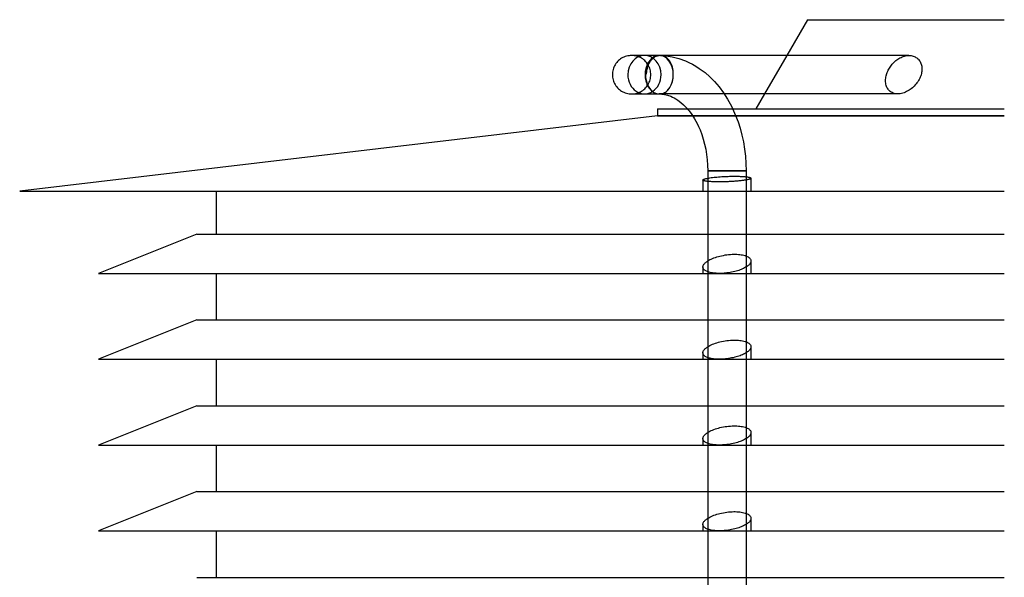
# Model space of a CAD drawing. Header units: millimetres. Extents: x -205 to 205, y -229 to 0.
# Tile 2 of 3: x -205 to 0, y -116 to 0. Entities that reach past the tile are written whole.
import ezdxf

# ---------------------------------------------------------------- set-up
doc = ezdxf.new("R2010")
doc.units = ezdxf.units.MM
doc.layers.add('HIDDEN', color=7, linetype='Continuous')
doc.layers.add('THICK', color=7, linetype='Continuous')

msp = doc.modelspace()

# ---------------------------------------------------------------- linework, layer by layer
at = {"layer": 'HIDDEN'}
for p, q in [((-77.43, -7.46), (-77.6, -7.46)), ((-77.33, -7.47), (-77.6, -7.46)), ((-77.06, -7.5), (-77.33, -7.47)), ((-76.79, -7.54), (-77.06, -7.5)), ((-76.52, -7.61), (-76.79, -7.54)), ((-76.26, -7.69), (-76.52, -7.61)), ((-76.01, -7.79), (-76.26, -7.69)), ((-75.76, -7.91), (-76.01, -7.79)), ((-75.52, -8.04), (-75.76, -7.91)), ((-75.29, -8.19), (-75.52, -8.04)), ((-75.08, -8.36), (-75.29, -8.19)), ((-73.19, -7.91), (-73.22, -7.93)), ((-73.17, -7.89), (-73.19, -7.91)), ((-73.15, -7.88), (-73.17, -7.89)), ((-73.12, -7.86), (-73.15, -7.88)), ((-73.1, -7.85), (-73.12, -7.86)), ((-73.07, -7.83), (-73.1, -7.85)), ((-72.97, -7.76), (-73.07, -7.83)), ((-72.86, -7.7), (-72.97, -7.76)), ((-72.74, -7.65), (-72.86, -7.7)), ((-72.62, -7.6), (-72.74, -7.65)), ((-72.5, -7.56), (-72.62, -7.6)), ((-72.38, -7.52), (-72.5, -7.56)), ((-72.25, -7.49), (-72.38, -7.52)), ((-72.13, -7.48), (-72.25, -7.49)), ((-72.01, -7.46), (-72.13, -7.48)), ((-71.89, -7.46), (-72.01, -7.46)), ((-71.89, -7.46), (-71.89, -7.46)), ((-71.89, -7.46), (-71.88, -7.46)), ((-71.88, -7.46), (-71.88, -7.46)), ((-71.88, -7.46), (-71.88, -7.46)), ((-71.88, -7.46), (-71.88, -7.46)), ((-71.88, -7.46), (-71.88, -7.46)), ((-71.78, -7.46), (-71.79, -7.46)), ((-71.77, -7.46), (-71.78, -7.46)), ((-71.78, -7.46), (-71.78, -7.46)), ((-71.76, -7.46), (-71.77, -7.46)), ((-71.75, -7.46), (-71.76, -7.46)), ((-71.76, -7.46), (-71.76, -7.46)), ((-71.75, -7.46), (-71.75, -7.46)), ((-71.75, -7.46), (-71.75, -7.46)), ((-71.75, -7.46), (-71.75, -7.46)), ((-71.75, -7.46), (-71.75, -7.46)), ((-71.75, -7.46), (-71.75, -7.46)), ((-71.75, -7.46), (-71.75, -7.46)), ((-71.75, -7.46), (-71.75, -7.46)), ((-71.75, -7.46), (-71.75, -7.46)), ((-71.75, -7.46), (-71.75, -7.46)), ((-71.75, -7.46), (-71.75, -7.46)), ((-71.6, -7.46), (-71.61, -7.46)), ((-71.58, -7.46), (-71.6, -7.46)), ((-71.59, -7.46), (-71.54, -7.47)), ((-71.56, -7.46), (-71.58, -7.46)), ((-71.54, -7.47), (-71.56, -7.46)), ((-71.52, -7.47), (-71.54, -7.47)), ((-71.51, -7.47), (-71.52, -7.47)), ((-71.38, -7.48), (-71.51, -7.47)), ((-71.25, -7.5), (-71.38, -7.48)), ((-71.12, -7.53), (-71.25, -7.5)), ((-70.99, -7.57), (-71.12, -7.53)), ((-70.86, -7.62), (-70.99, -7.57)), ((-70.74, -7.68), (-70.86, -7.62)), ((-70.61, -7.74), (-70.74, -7.68)), ((-70.5, -7.81), (-70.61, -7.74)), ((-70.39, -7.89), (-70.5, -7.81)), ((-70.28, -7.97), (-70.39, -7.89)), ((-70.17, -8.07), (-70.28, -7.97)), ((-70.06, -8.17), (-70.17, -8.07)), ((-69.96, -8.28), (-70.06, -8.17)), ((-45.31, -7.46), (-49.93, -15.46)), ((-22.18, -8.23), (-21.96, -8.09)), ((-21.96, -8.09), (-21.73, -7.97)), ((-21.73, -7.97), (-21.5, -7.85)), ((-21.5, -7.85), (-21.27, -7.75)), ((-21.27, -7.75), (-21.03, -7.66)), ((-21.03, -7.66), (-20.79, -7.59)), ((-20.79, -7.59), (-20.55, -7.53)), ((-20.55, -7.53), (-20.31, -7.49)), ((-20.31, -7.49), (-20.08, -7.47)), ((-20.08, -7.47), (-19.86, -7.46)), ((-74.87, -8.54), (-75.08, -8.36)), ((-74.68, -8.73), (-74.87, -8.54)), ((-74.5, -8.94), (-74.68, -8.73)), ((-74.33, -9.15), (-74.5, -8.94)), ((-74.18, -9.38), (-74.33, -9.15)), ((-74.05, -9.62), (-74.18, -9.38)), ((-73.93, -9.87), (-74.05, -9.62)), ((-73.83, -10.12), (-73.93, -9.87)), ((-73.75, -10.38), (-73.83, -10.12)), ((-69.85, -8.39), (-69.96, -8.28)), ((-69.76, -8.52), (-69.85, -8.39)), ((-69.66, -8.65), (-69.76, -8.52)), ((-69.58, -8.78), (-69.66, -8.65)), ((-69.49, -8.92), (-69.58, -8.78)), ((-69.42, -9.06), (-69.49, -8.92)), ((-69.35, -9.2), (-69.42, -9.06)), ((-69.28, -9.36), (-69.35, -9.2)), ((-69.22, -9.51), (-69.28, -9.36)), ((-69.16, -9.68), (-69.22, -9.51)), ((-69.11, -9.85), (-69.16, -9.68)), ((-69.06, -10.03), (-69.11, -9.85)), ((-69.02, -10.2), (-69.06, -10.03)), ((-68.99, -10.38), (-69.02, -10.2)), ((-24.05, -10.31), (-23.92, -10.09)), ((-23.92, -10.09), (-23.79, -9.87)), ((-23.79, -9.87), (-23.64, -9.66)), ((-23.64, -9.66), (-23.48, -9.45)), ((-23.48, -9.45), (-23.32, -9.25)), ((-23.32, -9.25), (-23.14, -9.06)), ((-23.14, -9.06), (-22.96, -8.88)), ((-22.96, -8.88), (-22.78, -8.7)), ((-22.78, -8.7), (-22.59, -8.54)), ((-22.59, -8.54), (-22.39, -8.38)), ((-22.39, -8.38), (-22.18, -8.23)), ((-73.68, -10.65), (-73.75, -10.38)), ((-73.75, -12.54), (-73.68, -12.27)), ((-73.64, -10.92), (-73.68, -10.65)), ((-73.68, -12.27), (-73.64, -12)), ((-73.61, -11.19), (-73.64, -10.92)), ((-73.64, -12), (-73.61, -11.73)), ((-73.6, -11.46), (-73.61, -11.19)), ((-73.61, -11.73), (-73.6, -11.46)), ((-69.01, -12.43), (-68.96, -12.1)), ((-68.96, -10.55), (-68.99, -10.38)), ((-68.94, -10.73), (-68.96, -10.55)), ((-68.96, -12.1), (-68.93, -11.77)), ((-68.92, -10.91), (-68.94, -10.73)), ((-68.93, -11.77), (-68.92, -11.46)), ((-68.91, -11.1), (-68.92, -10.91)), ((-68.92, -11.46), (-68.91, -11.28)), ((-68.91, -11.28), (-68.91, -11.1)), ((-24.71, -12.47), (-24.68, -12.21)), ((-24.68, -12.21), (-24.64, -11.96)), ((-24.64, -11.96), (-24.59, -11.71)), ((-24.59, -11.71), (-24.53, -11.46)), ((-24.53, -11.46), (-24.52, -11.45)), ((-24.52, -11.43), (-24.51, -11.42)), ((-24.52, -11.44), (-24.52, -11.43)), ((-24.52, -11.43), (-24.52, -11.43)), ((-24.52, -11.45), (-24.52, -11.44)), ((-24.52, -11.45), (-24.52, -11.45)), ((-24.51, -11.42), (-24.44, -11.2)), ((-24.44, -11.2), (-24.36, -10.98)), ((-24.36, -10.98), (-24.27, -10.76)), ((-24.27, -10.76), (-24.17, -10.53)), ((-24.17, -10.53), (-24.05, -10.31)), ((-74.87, -14.38), (-74.68, -14.19)), ((-74.68, -14.19), (-74.5, -13.98)), ((-74.5, -13.98), (-74.33, -13.77)), ((-74.33, -13.77), (-74.18, -13.54)), ((-74.18, -13.54), (-74.05, -13.3)), ((-74.05, -13.3), (-73.93, -13.05)), ((-73.93, -13.05), (-73.83, -12.8)), ((-73.83, -12.8), (-73.75, -12.54)), ((-69.96, -14.56), (-69.79, -14.35)), ((-69.79, -14.35), (-69.64, -14.13)), ((-69.64, -14.13), (-69.49, -13.88)), ((-69.49, -13.88), (-69.36, -13.6)), ((-69.36, -13.6), (-69.24, -13.32)), ((-69.24, -13.32), (-69.15, -13.03)), ((-69.15, -13.03), (-69.07, -12.74)), ((-69.07, -12.74), (-69.01, -12.43)), ((-24.71, -12.72), (-24.71, -12.47)), ((-24.71, -12.97), (-24.71, -12.72)), ((-24.68, -13.21), (-24.71, -12.97)), ((-24.64, -13.45), (-24.68, -13.21)), ((-24.59, -13.68), (-24.64, -13.45)), ((-24.52, -13.89), (-24.59, -13.68)), ((-24.43, -14.1), (-24.52, -13.89)), ((-24.33, -14.29), (-24.43, -14.1)), ((-24.21, -14.47), (-24.33, -14.29)), ((-77.6, -15.46), (-77.33, -15.45)), ((-77.33, -15.45), (-77.06, -15.42)), ((-77.06, -15.42), (-76.79, -15.38)), ((-76.79, -15.38), (-76.52, -15.31)), ((-76.52, -15.31), (-76.26, -15.23)), ((-76.26, -15.23), (-76.01, -15.13)), ((-76.01, -15.13), (-75.76, -15.01)), ((-75.76, -15.01), (-75.52, -14.88)), ((-75.52, -14.88), (-75.29, -14.73)), ((-75.29, -14.73), (-75.08, -14.56)), ((-75.08, -14.56), (-74.87, -14.38)), ((-73.22, -14.99), (-73.19, -15.01)), ((-73.19, -15.01), (-73.17, -15.03)), ((-73.17, -15.03), (-73.15, -15.04)), ((-73.15, -15.04), (-73.12, -15.06)), ((-73.12, -15.06), (-73.1, -15.07)), ((-73.1, -15.07), (-73.07, -15.09)), ((-73.07, -15.09), (-72.97, -15.16)), ((-72.97, -15.16), (-72.86, -15.22)), ((-72.86, -15.22), (-72.74, -15.27)), ((-72.74, -15.27), (-72.62, -15.32)), ((-72.62, -15.32), (-72.5, -15.36)), ((-72.5, -15.36), (-72.38, -15.4)), ((-72.38, -15.4), (-72.25, -15.43)), ((-72.25, -15.43), (-72.13, -15.44)), ((-72.13, -15.44), (-72.01, -15.46)), ((-72.01, -15.46), (-71.89, -15.46)), ((-71.89, -15.46), (-71.88, -15.46)), ((-71.89, -15.46), (-71.89, -15.46)), ((-71.88, -15.46), (-71.88, -15.46)), ((-71.88, -15.46), (-71.88, -15.46)), ((-71.88, -15.46), (-71.87, -15.46)), ((-71.87, -15.46), (-71.87, -15.46)), ((-71.87, -15.46), (-71.87, -15.46)), ((-71.87, -15.46), (-71.85, -15.46)), ((-58.32, -15.46), (-71.87, -15.46)), ((-71.85, -15.46), (-71.84, -15.46)), ((-71.84, -15.46), (-71.82, -15.46)), ((-71.82, -15.46), (-71.81, -15.46)), ((-71.81, -15.46), (-71.8, -15.46)), ((-71.8, -15.46), (-71.78, -15.46)), ((-71.78, -15.46), (-71.76, -15.46)), ((-71.76, -15.46), (-71.75, -15.46)), ((-71.75, -15.46), (-71.73, -15.46)), ((-71.73, -15.46), (-71.72, -15.46)), ((-71.72, -15.46), (-71.7, -15.46)), ((-71.7, -15.46), (-71.69, -15.46)), ((-71.69, -15.46), (-71.67, -15.46)), ((-71.67, -15.46), (-71.65, -15.46)), ((-71.65, -15.46), (-71.63, -15.45)), ((-71.63, -15.45), (-71.62, -15.45)), ((-71.62, -15.45), (-71.6, -15.45)), ((-71.6, -15.45), (-71.58, -15.45)), ((-71.58, -15.45), (-71.56, -15.45)), ((-71.56, -15.45), (-71.54, -15.45)), ((-71.54, -15.45), (-71.52, -15.45)), ((-71.52, -15.45), (-71.49, -15.44)), ((-71.49, -15.44), (-71.47, -15.44)), ((-71.47, -15.44), (-71.45, -15.44)), ((-71.45, -15.44), (-71.43, -15.44)), ((-71.43, -15.44), (-71.2, -15.38)), ((-71.2, -15.38), (-70.97, -15.31)), ((-70.97, -15.31), (-70.75, -15.2)), ((-70.75, -15.2), (-70.55, -15.08)), ((-70.55, -15.08), (-70.35, -14.94)), ((-70.35, -14.94), (-70.15, -14.76)), ((-70.15, -14.76), (-69.96, -14.56)), ((-24.08, -14.64), (-24.21, -14.47)), ((-23.92, -14.81), (-24.08, -14.64)), ((-23.75, -14.95), (-23.92, -14.81)), ((-23.57, -15.09), (-23.75, -14.95)), ((-23.36, -15.2), (-23.57, -15.09)), ((-23.14, -15.29), (-23.36, -15.2)), ((-22.91, -15.37), (-23.14, -15.29)), ((-22.67, -15.42), (-22.91, -15.37)), ((-22.42, -15.45), (-22.67, -15.42)), ((-22.17, -15.46), (-22.42, -15.45)), ((0, -20.01), (-72.22, -20.01)), ((-65.98, -18.58), (-56.55, -18.58)), ((-64.9, -20.01), (-55.92, -20.01)), ((-60.58, -31.46), (-61.75, -31.46)), ((-57.75, -31.46), (-60.58, -31.46)), ((-60.14, -32.81), (-59.83, -32.78)), ((-59.83, -32.78), (-59.51, -32.75)), ((-59.51, -32.75), (-59.18, -32.73)), ((-59.18, -32.73), (-58.83, -32.7)), ((-58.83, -32.7), (-58.47, -32.68)), ((-58.47, -32.68), (-58.11, -32.66)), ((-58.11, -32.66), (-57.75, -32.65)), ((-54.92, -31.46), (-57.75, -31.46)), ((-57.75, -32.65), (-57.5, -32.64)), ((-57.5, -32.64), (-57.25, -32.63)), ((-57.25, -32.63), (-57.01, -32.62)), ((-57.01, -32.62), (-56.77, -32.62)), ((-56.77, -32.62), (-56.53, -32.62)), ((-56.53, -32.62), (-56.3, -32.62)), ((-56.3, -32.62), (-56.07, -32.62)), ((-56.07, -32.62), (-55.85, -32.62)), ((-55.85, -32.62), (-55.63, -32.62)), ((-55.63, -32.62), (-55.41, -32.62)), ((-55.41, -32.62), (-55.19, -32.63)), ((-55.19, -32.63), (-54.98, -32.64)), ((-54.98, -32.64), (-54.78, -32.65)), ((-53.75, -31.46), (-54.92, -31.46)), ((-54.78, -32.65), (-54.58, -32.66)), ((-54.58, -32.66), (-54.39, -32.67)), ((-54.39, -32.67), (-54.21, -32.68)), ((-54.21, -32.68), (-54.04, -32.7)), ((-54.04, -32.7), (-53.88, -32.71)), ((-53.88, -32.71), (-53.72, -32.73)), ((-53.72, -32.73), (-53.59, -32.75)), ((-53.59, -32.75), (-53.46, -32.76)), ((-53.46, -32.76), (-53.34, -32.78)), ((-53.34, -32.78), (-53.23, -32.8)), ((-62.75, -33.4), (-62.75, -35.75)), ((-61.75, -33.03), (-61.52, -32.99)), ((-61.75, -33.7), (-61.75, -35.75)), ((-61.52, -32.99), (-61.28, -32.95)), ((-61.28, -32.95), (-61.01, -32.91)), ((-61.01, -32.91), (-60.73, -32.87)), ((-60.73, -32.87), (-60.44, -32.84)), ((-60.44, -32.84), (-60.14, -32.81)), ((-53.75, -33.4), (-53.75, -35.75)), ((-53.23, -32.8), (-53.14, -32.82)), ((-53.14, -32.82), (-53.05, -32.85)), ((-53.05, -32.85), (-52.97, -32.87)), ((-52.97, -32.87), (-52.9, -32.9)), ((-52.9, -32.9), (-52.85, -32.92)), ((-52.85, -32.92), (-52.81, -32.95)), ((-52.81, -32.95), (-52.77, -32.97)), ((-52.77, -32.97), (-52.76, -33)), ((-52.76, -33), (-52.75, -33.03)), ((-52.75, -33.03), (-52.75, -35.75)), ((-61.75, -44.69), (-53.75, -44.69)), ((-59.2, -49.25), (-58.85, -49.17)), ((-58.85, -49.17), (-58.49, -49.1)), ((-58.49, -49.1), (-58.12, -49.03)), ((-58.12, -49.03), (-57.75, -48.98)), ((-57.75, -48.98), (-57.39, -48.94)), ((-57.39, -48.94), (-57.03, -48.91)), ((-57.03, -48.91), (-56.68, -48.89)), ((-56.68, -48.89), (-56.34, -48.88)), ((-56.34, -48.88), (-56.01, -48.88)), ((-56.01, -48.88), (-55.69, -48.89)), ((-55.69, -48.89), (-55.37, -48.91)), ((-55.37, -48.91), (-55.06, -48.94)), ((-55.06, -48.94), (-54.76, -48.98)), ((-54.76, -48.98), (-54.48, -49.03)), ((-54.48, -49.03), (-54.21, -49.09)), ((-54.21, -49.09), (-53.97, -49.16)), ((-53.97, -49.16), (-53.75, -49.24)), ((-61.75, -50.26), (-61.53, -50.13)), ((-61.53, -50.13), (-61.29, -50)), ((-61.29, -50), (-61.03, -49.87)), ((-61.03, -49.87), (-60.75, -49.75)), ((-60.75, -49.75), (-60.46, -49.64)), ((-60.46, -49.64), (-60.16, -49.53)), ((-60.16, -49.53), (-59.86, -49.43)), ((-59.86, -49.43), (-59.54, -49.34)), ((-59.54, -49.34), (-59.2, -49.25)), ((-52.75, -50.27), (-52.75, -52.89)), ((-62.75, -51.53), (-62.75, -52.89)), ((-61.75, -52.53), (-61.75, -52.89)), ((-53.75, -51.54), (-53.75, -52.89)), ((-61.75, -62.56), (-53.75, -62.56)), ((-61.03, -67.75), (-60.75, -67.63)), ((-60.75, -67.63), (-60.46, -67.51)), ((-60.46, -67.51), (-60.16, -67.41)), ((-60.16, -67.41), (-59.86, -67.31)), ((-59.86, -67.31), (-59.54, -67.21)), ((-59.54, -67.21), (-59.2, -67.13)), ((-59.2, -67.13), (-58.85, -67.04)), ((-58.85, -67.04), (-58.49, -66.97)), ((-58.49, -66.97), (-58.12, -66.91)), ((-58.12, -66.91), (-57.75, -66.86)), ((-57.75, -66.86), (-57.39, -66.81)), ((-57.39, -66.81), (-57.03, -66.78)), ((-57.03, -66.78), (-56.68, -66.76)), ((-56.68, -66.76), (-56.34, -66.75)), ((-56.34, -66.75), (-56.01, -66.75)), ((-56.01, -66.75), (-55.69, -66.76)), ((-55.69, -66.76), (-55.37, -66.78)), ((-55.37, -66.78), (-55.06, -66.81)), ((-55.06, -66.81), (-54.76, -66.86)), ((-54.76, -66.86), (-54.48, -66.91)), ((-54.48, -66.91), (-54.21, -66.97)), ((-54.21, -66.97), (-53.97, -67.04)), ((-53.97, -67.04), (-53.75, -67.12)), ((-62.75, -69.4), (-62.75, -70.76)), ((-61.75, -68.14), (-61.53, -68.01)), ((-61.53, -68.01), (-61.29, -67.88)), ((-61.29, -67.88), (-61.03, -67.75)), ((-53.75, -69.41), (-53.75, -70.76)), ((-52.75, -68.15), (-52.75, -70.76)), ((-61.75, -70.4), (-61.75, -70.76)), ((-61.75, -80.44), (-53.75, -80.44)), ((-61.75, -86.01), (-61.53, -85.88)), ((-61.53, -85.88), (-61.29, -85.75)), ((-61.29, -85.75), (-61.03, -85.62)), ((-61.03, -85.62), (-60.75, -85.5)), ((-60.75, -85.5), (-60.46, -85.39)), ((-60.46, -85.39), (-60.16, -85.28)), ((-60.16, -85.28), (-59.86, -85.18)), ((-59.86, -85.18), (-59.54, -85.09)), ((-59.54, -85.09), (-59.2, -85)), ((-59.2, -85), (-58.85, -84.92)), ((-58.85, -84.92), (-58.49, -84.85)), ((-58.49, -84.85), (-58.12, -84.78)), ((-58.12, -84.78), (-57.75, -84.73)), ((-57.75, -84.73), (-57.39, -84.69)), ((-57.39, -84.69), (-57.03, -84.66)), ((-57.03, -84.66), (-56.68, -84.64)), ((-56.68, -84.64), (-56.34, -84.63)), ((-56.34, -84.63), (-56.01, -84.63)), ((-56.01, -84.63), (-55.69, -84.64)), ((-55.69, -84.64), (-55.37, -84.66)), ((-55.37, -84.66), (-55.06, -84.69)), ((-55.06, -84.69), (-54.76, -84.73)), ((-54.76, -84.73), (-54.48, -84.78)), ((-54.48, -84.78), (-54.21, -84.84)), ((-54.21, -84.84), (-53.97, -84.91)), ((-53.97, -84.91), (-53.75, -84.99)), ((-52.75, -86.02), (-52.75, -88.64)), ((-62.75, -87.28), (-62.75, -88.64)), ((-53.75, -87.29), (-53.75, -88.64)), ((-61.75, -88.28), (-61.75, -88.64)), ((-61.75, -98.31), (-53.75, -98.31)), ((-61.75, -103.89), (-61.53, -103.76)), ((-61.53, -103.76), (-61.29, -103.63)), ((-61.29, -103.63), (-61.03, -103.5)), ((-61.03, -103.5), (-60.75, -103.38)), ((-60.75, -103.38), (-60.46, -103.26)), ((-60.46, -103.26), (-60.16, -103.16)), ((-60.16, -103.16), (-59.86, -103.06)), ((-59.86, -103.06), (-59.54, -102.96)), ((-59.54, -102.96), (-59.2, -102.88)), ((-59.2, -102.88), (-58.85, -102.79)), ((-58.85, -102.79), (-58.49, -102.72)), ((-58.49, -102.72), (-58.12, -102.66)), ((-58.12, -102.66), (-57.75, -102.61)), ((-57.75, -102.61), (-57.39, -102.56)), ((-57.39, -102.56), (-57.03, -102.53)), ((-57.03, -102.53), (-56.68, -102.51)), ((-56.68, -102.51), (-56.34, -102.5)), ((-56.34, -102.5), (-56.01, -102.5)), ((-56.01, -102.5), (-55.69, -102.51)), ((-55.69, -102.51), (-55.37, -102.53)), ((-55.37, -102.53), (-55.06, -102.56)), ((-55.06, -102.56), (-54.76, -102.61)), ((-54.76, -102.61), (-54.48, -102.66)), ((-54.48, -102.66), (-54.21, -102.72)), ((-54.21, -102.72), (-53.97, -102.79)), ((-53.97, -102.79), (-53.75, -102.87)), ((-52.75, -103.9), (-52.75, -106.51)), ((-62.75, -105.15), (-62.75, -106.51)), ((-61.75, -106.15), (-61.75, -106.51)), ((-53.75, -105.16), (-53.75, -106.51)), ((-61.75, -116.19), (-53.75, -116.19))]:
    msp.add_line(p, q, dxfattribs=at)
for centre, major_axis, ratio, start_param, end_param in [((-74.92, -11.46), (0, 4), 0.866025, -1.570796, 1.570796), ((-71.89, -11.46), (0, -3.99), 0.707107, -2.710314, -0.431279), ((-71.89, -11.46), (0, -4), 0.707107, 3.140076, 3.141593), ((-71.74, -11.46), (0, 4), 0.707107, 0.001062, 0.00139), ((-71.75, -11.46), (0, -4), 0.707107, 1.57067, 3.140202), ((-71.74, -11.46), (0, 4), 0.707107, -1.570796, -0.004628), ((-74.92, -11.46), (0, 4), 0.866025, 1.570796, 4.712389), ((-71.74, -11.46), (0, 4), 0.707107, -3.030125, -1.570796), ((-71.89, -11.46), (0, -4), 0.707107, 0, 0.001516)]:
    msp.add_ellipse(centre, major_axis=major_axis, ratio=ratio, start_param=start_param, end_param=end_param, dxfattribs=at)
at = {"layer": 'THICK'}
for p, q in [((-41, 0), (-45.31, -7.46)), ((-41, 0), (0, 0)), ((-79.91, -8.19), (-80.12, -8.36)), ((-79.68, -8.04), (-79.91, -8.19)), ((-79.44, -7.91), (-79.68, -8.04)), ((-79.19, -7.79), (-79.44, -7.91)), ((-78.94, -7.69), (-79.19, -7.79)), ((-78.68, -7.61), (-78.94, -7.69)), ((-78.41, -7.54), (-78.68, -7.61)), ((-78.14, -7.5), (-78.41, -7.54)), ((-77.87, -7.47), (-78.14, -7.5)), ((-77.6, -7.46), (-77.87, -7.47)), ((-71.89, -7.46), (-77.6, -7.46)), ((-73.54, -8.19), (-73.69, -8.34)), ((-73.39, -8.06), (-73.54, -8.19)), ((-73.48, -8.25), (-73.36, -8.13)), ((-73.22, -7.93), (-73.39, -8.06)), ((-73.36, -8.13), (-73.24, -8.03)), ((-73.23, -8.13), (-73.35, -8.25)), ((-73.24, -8.03), (-73.12, -7.93)), ((-73.11, -8.02), (-73.23, -8.13)), ((-73.12, -7.93), (-73, -7.84)), ((-72.98, -7.93), (-73.11, -8.02)), ((-73, -7.84), (-72.87, -7.76)), ((-72.86, -7.84), (-72.98, -7.93)), ((-72.87, -7.76), (-72.74, -7.69)), ((-72.73, -7.76), (-72.86, -7.84)), ((-72.74, -7.69), (-72.6, -7.63)), ((-72.6, -7.69), (-72.73, -7.76)), ((-72.6, -7.63), (-72.46, -7.57)), ((-72.46, -7.63), (-72.6, -7.69)), ((-72.46, -7.57), (-72.32, -7.53)), ((-72.32, -7.57), (-72.46, -7.63)), ((-72.32, -7.53), (-72.18, -7.5)), ((-72.18, -7.53), (-72.32, -7.57)), ((-72.18, -7.5), (-72.03, -7.48)), ((-72.03, -7.5), (-72.18, -7.53)), ((-72.03, -7.48), (-71.89, -7.46)), ((-71.89, -7.48), (-72.03, -7.5)), ((-71.88, -7.46), (-71.89, -7.46)), ((-71.89, -7.46), (-71.89, -7.46)), ((-71.75, -7.46), (-71.89, -7.48)), ((-71.87, -7.46), (-71.89, -7.46)), ((-71.89, -7.46), (-71.89, -7.46)), ((-71.89, -7.46), (-71.88, -7.46)), ((-71.87, -7.46), (-71.88, -7.46)), ((-71.88, -7.46), (-71.88, -7.46)), ((-71.87, -7.46), (-71.88, -7.46)), ((-71.88, -7.46), (-71.88, -7.46)), ((-71.88, -7.46), (-71.88, -7.46)), ((-71.88, -7.46), (-71.88, -7.46)), ((-71.88, -7.46), (-71.87, -7.46)), ((-71.86, -7.46), (-71.87, -7.46)), ((-71.87, -7.46), (-71.87, -7.46)), ((-71.87, -7.46), (-71.87, -7.46)), ((-71.87, -7.46), (-71.87, -7.46)), ((-71.87, -7.46), (-71.87, -7.46)), ((-71.87, -7.46), (-71.87, -7.46)), ((-71.87, -7.46), (-71.87, -7.46)), ((-71.87, -7.46), (-71.87, -7.46)), ((-71.87, -7.46), (-71.87, -7.46)), ((-71.87, -7.46), (-71.86, -7.46)), ((-71.86, -7.46), (-71.87, -7.46)), ((-71.87, -7.46), (-71.87, -7.46)), ((-71.87, -7.46), (-71.87, -7.46)), ((-71.77, -7.46), (-71.87, -7.46)), ((-71.85, -7.46), (-71.86, -7.46)), ((-71.86, -7.46), (-71.86, -7.46)), ((-71.86, -7.46), (-71.86, -7.46)), ((-71.86, -7.46), (-71.86, -7.46)), ((-71.84, -7.46), (-71.85, -7.46)), ((-71.85, -7.46), (-71.85, -7.46)), ((-71.83, -7.46), (-71.84, -7.46)), ((-71.84, -7.46), (-71.84, -7.46)), ((-71.82, -7.46), (-71.83, -7.46)), ((-71.83, -7.46), (-71.83, -7.46)), ((-71.81, -7.46), (-71.82, -7.46)), ((-71.82, -7.46), (-71.82, -7.46)), ((-71.8, -7.46), (-71.81, -7.46)), ((-71.81, -7.46), (-71.81, -7.46)), ((-71.79, -7.46), (-71.8, -7.46)), ((-71.79, -7.46), (-71.79, -7.46)), ((-71.73, -7.46), (-71.75, -7.46)), ((-71.74, -7.46), (-71.75, -7.46)), ((-19.86, -7.46), (-71.74, -7.46)), ((-71.72, -7.46), (-71.73, -7.46)), ((-71.7, -7.46), (-71.72, -7.46)), ((-71.68, -7.46), (-71.7, -7.46)), ((-71.67, -7.46), (-71.68, -7.46)), ((-71.65, -7.46), (-71.67, -7.46)), ((-71.64, -7.46), (-71.65, -7.46)), ((-71.65, -7.46), (-71.65, -7.46)), ((-71.63, -7.46), (-71.64, -7.46)), ((-71.62, -7.46), (-71.63, -7.46)), ((-71.63, -7.46), (-71.63, -7.46)), ((-71.61, -7.46), (-71.62, -7.46)), ((-71.61, -7.46), (-70.39, -7.54)), ((-70.39, -7.54), (-69.18, -7.72)), ((-69.18, -7.72), (-67.79, -8.07)), ((-67.79, -8.07), (-66.4, -8.56)), ((-19.86, -7.46), (-19.63, -7.47)), ((-19.63, -7.47), (-19.41, -7.49)), ((-19.41, -7.49), (-19.19, -7.53)), ((-19.19, -7.53), (-18.98, -7.59)), ((-18.98, -7.59), (-18.77, -7.66)), ((-18.77, -7.66), (-18.57, -7.75)), ((-18.57, -7.75), (-18.39, -7.86)), ((-18.39, -7.86), (-18.21, -7.98)), ((-18.21, -7.98), (-18.05, -8.11)), ((-18.05, -8.11), (-17.9, -8.25)), ((-81.37, -10.12), (-81.45, -10.38)), ((-81.27, -9.87), (-81.37, -10.12)), ((-81.15, -9.62), (-81.27, -9.87)), ((-81.02, -9.38), (-81.15, -9.62)), ((-80.87, -9.15), (-81.02, -9.38)), ((-80.7, -8.94), (-80.87, -9.15)), ((-80.52, -8.73), (-80.7, -8.94)), ((-80.33, -8.54), (-80.52, -8.73)), ((-80.12, -8.36), (-80.33, -8.54)), ((-74.65, -10.2), (-74.7, -10.45)), ((-74.58, -9.96), (-74.65, -10.2)), ((-74.51, -9.73), (-74.58, -9.96)), ((-74.42, -9.51), (-74.51, -9.73)), ((-74.5, -10.38), (-74.46, -10.19)), ((-74.46, -10.19), (-74.41, -9.99)), ((-74.38, -10.18), (-74.43, -10.37)), ((-74.33, -9.3), (-74.42, -9.51)), ((-74.41, -9.99), (-74.35, -9.8)), ((-74.33, -9.99), (-74.38, -10.18)), ((-74.35, -9.8), (-74.29, -9.62)), ((-74.22, -9.08), (-74.33, -9.3)), ((-74.27, -9.8), (-74.33, -9.99)), ((-74.29, -9.62), (-74.22, -9.44)), ((-74.2, -9.61), (-74.27, -9.8)), ((-74.1, -8.88), (-74.22, -9.08)), ((-74.22, -9.44), (-74.15, -9.27)), ((-74.13, -9.43), (-74.2, -9.61)), ((-74.15, -9.27), (-74.07, -9.11)), ((-74.05, -9.26), (-74.13, -9.43)), ((-73.97, -8.68), (-74.1, -8.88)), ((-74.07, -9.11), (-73.99, -8.96)), ((-73.97, -9.1), (-74.05, -9.26)), ((-73.99, -8.96), (-73.9, -8.8)), ((-73.83, -8.5), (-73.97, -8.68)), ((-73.88, -8.95), (-73.97, -9.1)), ((-73.9, -8.8), (-73.8, -8.66)), ((-73.79, -8.8), (-73.88, -8.95)), ((-73.69, -8.34), (-73.83, -8.5)), ((-73.8, -8.66), (-73.7, -8.51)), ((-73.69, -8.65), (-73.79, -8.8)), ((-73.7, -8.51), (-73.59, -8.38)), ((-73.58, -8.51), (-73.69, -8.65)), ((-73.59, -8.38), (-73.48, -8.25)), ((-73.47, -8.37), (-73.58, -8.51)), ((-73.35, -8.25), (-73.47, -8.37)), ((-66.4, -8.56), (-65.67, -8.89)), ((-65.67, -8.89), (-64.94, -9.26)), ((-64.94, -9.26), (-64.21, -9.68)), ((-64.21, -9.68), (-63.5, -10.14)), ((-63.5, -10.14), (-62.29, -11.04)), ((-17.9, -8.25), (-17.77, -8.4)), ((-17.77, -8.4), (-17.65, -8.56)), ((-17.65, -8.56), (-17.55, -8.73)), ((-17.55, -8.73), (-17.45, -8.91)), ((-17.45, -8.91), (-17.37, -9.1)), ((-17.37, -9.1), (-17.3, -9.3)), ((-17.3, -9.3), (-17.24, -9.5)), ((-17.24, -9.5), (-17.2, -9.71)), ((-17.2, -9.71), (-17.17, -9.93)), ((-17.17, -9.93), (-17.16, -10.15)), ((-17.16, -10.15), (-17.15, -10.37)), ((-81.59, -11.19), (-81.6, -11.46)), ((-81.6, -11.46), (-81.59, -11.73)), ((-81.56, -10.92), (-81.59, -11.19)), ((-81.59, -11.73), (-81.56, -12)), ((-81.52, -10.65), (-81.56, -10.92)), ((-81.56, -12), (-81.52, -12.27)), ((-81.45, -10.38), (-81.52, -10.65)), ((-81.52, -12.27), (-81.45, -12.54)), ((-74.79, -11.21), (-74.8, -11.46)), ((-74.8, -11.46), (-74.79, -11.71)), ((-74.78, -10.96), (-74.79, -11.21)), ((-74.79, -11.71), (-74.78, -11.96)), ((-74.75, -10.7), (-74.78, -10.96)), ((-74.78, -11.96), (-74.75, -12.22)), ((-74.7, -10.45), (-74.75, -10.7)), ((-74.75, -12.22), (-74.7, -12.47)), ((-74.59, -11.17), (-74.58, -10.96)), ((-74.59, -11.37), (-74.59, -11.17)), ((-74.57, -11.36), (-74.59, -11.37)), ((-74.58, -10.96), (-74.56, -10.76)), ((-74.55, -11.16), (-74.57, -11.36)), ((-74.56, -10.76), (-74.53, -10.57)), ((-74.53, -10.96), (-74.55, -11.16)), ((-74.53, -10.57), (-74.5, -10.38)), ((-74.5, -10.75), (-74.53, -10.96)), ((-74.47, -10.56), (-74.5, -10.75)), ((-74.43, -10.37), (-74.47, -10.56)), ((-62.29, -11.04), (-61.31, -11.91)), ((-61.31, -11.91), (-60.35, -12.87)), ((-17.61, -12.2), (-17.74, -12.45)), ((-17.5, -11.96), (-17.61, -12.2)), ((-17.41, -11.71), (-17.5, -11.96)), ((-17.33, -11.46), (-17.41, -11.71)), ((-17.27, -11.24), (-17.33, -11.46)), ((-17.23, -11.03), (-17.27, -11.24)), ((-17.19, -10.81), (-17.23, -11.03)), ((-17.17, -10.59), (-17.19, -10.81)), ((-17.15, -10.37), (-17.17, -10.59)), ((-81.45, -12.54), (-81.37, -12.8)), ((-81.37, -12.8), (-81.27, -13.05)), ((-81.27, -13.05), (-81.15, -13.3)), ((-81.15, -13.3), (-81.02, -13.54)), ((-81.02, -13.54), (-80.87, -13.77)), ((-80.87, -13.77), (-80.7, -13.98)), ((-80.7, -13.98), (-80.52, -14.19)), ((-80.52, -14.19), (-80.33, -14.38)), ((-74.7, -12.47), (-74.65, -12.72)), ((-74.65, -12.72), (-74.58, -12.96)), ((-74.58, -12.96), (-74.51, -13.19)), ((-74.51, -13.19), (-74.42, -13.41)), ((-74.42, -13.41), (-74.33, -13.62)), ((-74.33, -13.62), (-74.22, -13.84)), ((-74.22, -13.84), (-74.1, -14.04)), ((-74.1, -14.04), (-73.97, -14.24)), ((-73.97, -14.24), (-73.83, -14.42)), ((-60.35, -12.87), (-59.38, -14)), ((-59.38, -14), (-58.46, -15.24)), ((-19.14, -14.2), (-19.36, -14.38)), ((-18.94, -14.01), (-19.14, -14.2)), ((-18.74, -13.82), (-18.94, -14.01)), ((-18.54, -13.61), (-18.74, -13.82)), ((-18.36, -13.39), (-18.54, -13.61)), ((-18.19, -13.17), (-18.36, -13.39)), ((-18.02, -12.93), (-18.19, -13.17)), ((-17.87, -12.69), (-18.02, -12.93)), ((-17.74, -12.45), (-17.87, -12.69)), ((-80.33, -14.38), (-80.12, -14.56)), ((-80.12, -14.56), (-79.91, -14.73)), ((-79.91, -14.73), (-79.68, -14.88)), ((-79.68, -14.88), (-79.44, -15.01)), ((-79.44, -15.01), (-79.19, -15.13)), ((-79.19, -15.13), (-78.94, -15.23)), ((-78.94, -15.23), (-78.68, -15.31)), ((-78.68, -15.31), (-78.41, -15.38)), ((-78.41, -15.38), (-78.14, -15.42)), ((-78.14, -15.42), (-77.87, -15.45)), ((-77.87, -15.45), (-77.6, -15.46)), ((-77.6, -15.46), (-77.43, -15.46)), ((-77.6, -15.46), (-71.89, -15.46)), ((-73.83, -14.42), (-73.69, -14.58)), ((-73.69, -14.58), (-73.54, -14.73)), ((-73.54, -14.73), (-73.39, -14.86)), ((-73.39, -14.86), (-73.22, -14.99)), ((-71.89, -15.46), (-71.31, -15.49)), ((-71.87, -15.46), (-71.87, -15.46)), ((-71.31, -15.49), (-70.72, -15.58)), ((-70.72, -15.58), (-70.1, -15.73)), ((-70.1, -15.73), (-69.46, -15.96)), ((-69.46, -15.96), (-69.1, -16.12)), ((-69.1, -16.12), (-68.74, -16.3)), ((-68.74, -16.3), (-68.38, -16.51)), ((-58.46, -15.24), (-57.61, -16.59)), ((-22.17, -15.46), (-58.32, -15.46)), ((-49.93, -15.46), (-51.72, -18.58)), ((-21.92, -15.45), (-22.17, -15.46)), ((-21.66, -15.42), (-21.92, -15.45)), ((-21.4, -15.37), (-21.66, -15.42)), ((-21.13, -15.31), (-21.4, -15.37)), ((-20.86, -15.22), (-21.13, -15.31)), ((-20.6, -15.12), (-20.86, -15.22)), ((-20.34, -14.99), (-20.6, -15.12)), ((-20.08, -14.86), (-20.34, -14.99)), ((-19.83, -14.71), (-20.08, -14.86)), ((-19.59, -14.55), (-19.83, -14.71)), ((-19.36, -14.38), (-19.59, -14.55)), ((-68.38, -16.51), (-68, -16.75)), ((-68, -16.75), (-67.35, -17.24)), ((-67.35, -17.24), (-66.79, -17.73)), ((-66.79, -17.73), (-66.23, -18.3)), ((-66.23, -18.3), (-65.64, -18.99)), ((-57.61, -16.59), (-56.81, -18.03)), ((-56.81, -18.03), (-56.36, -18.97)), ((-72.22, -20.01), (-205, -35.75)), ((-72.22, -18.58), (-65.98, -18.58)), ((-72.22, -18.58), (-72.22, -20.01)), ((-72.22, -20.01), (-64.9, -20.01)), ((-65.64, -18.99), (-65.05, -19.78)), ((-65.05, -19.78), (-64.49, -20.66)), ((-56.55, -18.58), (0, -18.58)), ((-56.36, -18.97), (-55.94, -19.95)), ((-55.94, -19.95), (-55.44, -21.27)), ((-55.92, -20.01), (0, -20.01)), ((-64.49, -20.66), (-63.96, -21.64)), ((-63.96, -21.64), (-63.64, -22.29)), ((-63.64, -22.29), (-63.35, -22.97)), ((-55.44, -21.27), (-55, -22.63)), ((-63.35, -22.97), (-62.99, -23.91)), ((-62.99, -23.91), (-62.68, -24.9)), ((-55, -22.63), (-54.62, -24.04)), ((-54.62, -24.04), (-54.31, -25.48)), ((-62.68, -24.9), (-62.4, -25.92)), ((-62.4, -25.92), (-62.17, -26.99)), ((-54.31, -25.48), (-54.07, -26.95)), ((-62.17, -26.99), (-61.99, -28.08)), ((-61.99, -28.08), (-61.86, -29.19)), ((-54.07, -26.95), (-53.89, -28.44)), ((-53.89, -28.44), (-53.79, -29.95)), ((-61.86, -29.19), (-61.78, -30.32)), ((-61.78, -30.32), (-61.75, -31.46)), ((-53.79, -29.95), (-53.75, -31.46)), ((-61.75, -31.46), (-57.75, -31.46)), ((-61.75, -31.46), (-61.75, -33.7)), ((-57.75, -31.46), (-54.92, -31.46)), ((-54.92, -31.46), (-53.75, -31.46)), ((-53.75, -31.46), (-53.75, -33.4)), ((-62.75, -33.4), (-62.74, -33.37)), ((-62.74, -33.43), (-62.75, -33.4)), ((-62.74, -33.37), (-62.71, -33.34)), ((-62.72, -33.46), (-62.74, -33.43)), ((-62.68, -33.49), (-62.72, -33.46)), ((-62.71, -33.34), (-62.67, -33.3)), ((-62.62, -33.52), (-62.68, -33.49)), ((-62.67, -33.3), (-62.61, -33.27)), ((-62.55, -33.55), (-62.62, -33.52)), ((-62.61, -33.27), (-62.54, -33.23)), ((-62.47, -33.58), (-62.55, -33.55)), ((-62.54, -33.23), (-62.45, -33.2)), ((-62.37, -33.6), (-62.47, -33.58)), ((-62.45, -33.2), (-62.36, -33.17)), ((-62.26, -33.62), (-62.37, -33.6)), ((-62.36, -33.17), (-62.27, -33.14)), ((-62.27, -33.14), (-62.15, -33.11)), ((-62.13, -33.65), (-62.26, -33.62)), ((-62.15, -33.11), (-62.03, -33.09)), ((-61.99, -33.67), (-62.13, -33.65)), ((-62.03, -33.09), (-61.9, -33.06)), ((-61.84, -33.69), (-61.99, -33.67)), ((-61.9, -33.06), (-61.75, -33.03)), ((-61.67, -33.71), (-61.84, -33.69)), ((-61.49, -33.72), (-61.67, -33.71)), ((-61.29, -33.74), (-61.49, -33.72)), ((-61.08, -33.75), (-61.29, -33.74)), ((-60.87, -33.77), (-61.08, -33.75)), ((-60.64, -33.78), (-60.87, -33.77)), ((-60.4, -33.79), (-60.64, -33.78)), ((-60.16, -33.79), (-60.4, -33.79)), ((-59.91, -33.8), (-60.16, -33.79)), ((-59.65, -33.8), (-59.91, -33.8)), ((-59.4, -33.8), (-59.65, -33.8)), ((-59.14, -33.8), (-59.4, -33.8)), ((-58.87, -33.8), (-59.14, -33.8)), ((-58.6, -33.8), (-58.87, -33.8)), ((-58.32, -33.79), (-58.6, -33.8)), ((-58.04, -33.78), (-58.32, -33.79)), ((-57.75, -33.77), (-58.04, -33.78)), ((-57.51, -33.76), (-57.75, -33.77)), ((-57.26, -33.75), (-57.51, -33.76)), ((-57.02, -33.74), (-57.26, -33.75)), ((-56.78, -33.73), (-57.02, -33.74)), ((-56.55, -33.71), (-56.78, -33.73)), ((-56.32, -33.7), (-56.55, -33.71)), ((-56.09, -33.68), (-56.32, -33.7)), ((-55.87, -33.66), (-56.09, -33.68)), ((-55.65, -33.65), (-55.87, -33.66)), ((-55.45, -33.63), (-55.65, -33.65)), ((-55.25, -33.61), (-55.45, -33.63)), ((-55.05, -33.59), (-55.25, -33.61)), ((-54.85, -33.56), (-55.05, -33.59)), ((-54.66, -33.54), (-54.85, -33.56)), ((-54.48, -33.52), (-54.66, -33.54)), ((-54.3, -33.49), (-54.48, -33.52)), ((-54.13, -33.47), (-54.3, -33.49)), ((-53.96, -33.44), (-54.13, -33.47)), ((-53.81, -33.42), (-53.96, -33.44)), ((-53.67, -33.39), (-53.81, -33.42)), ((-53.53, -33.36), (-53.67, -33.39)), ((-53.41, -33.33), (-53.53, -33.36)), ((-53.29, -33.31), (-53.41, -33.33)), ((-53.19, -33.28), (-53.29, -33.31)), ((-53.1, -33.25), (-53.19, -33.28)), ((-53.02, -33.22), (-53.1, -33.25)), ((-52.95, -33.2), (-53.02, -33.22)), ((-52.89, -33.17), (-52.95, -33.2)), ((-52.84, -33.14), (-52.89, -33.17)), ((-52.8, -33.11), (-52.84, -33.14)), ((-52.77, -33.09), (-52.8, -33.11)), ((-52.76, -33.06), (-52.77, -33.09)), ((-52.75, -33.03), (-52.76, -33.06)), ((-205, -35.75), (0, -35.75)), ((-164, -44.69), (-164, -35.75)), ((-61.75, -35.75), (-61.75, -52.53)), ((-53.75, -35.75), (-53.75, -51.54)), ((-168.1, -44.69), (-188.6, -52.89)), ((-168.1, -44.69), (-61.75, -44.69)), ((-53.75, -44.69), (0, -44.69)), ((-62.71, -51.3), (-62.67, -51.19)), ((-62.67, -51.19), (-62.61, -51.07)), ((-62.61, -51.07), (-62.54, -50.96)), ((-62.54, -50.96), (-62.45, -50.85)), ((-62.45, -50.85), (-62.36, -50.75)), ((-62.36, -50.75), (-62.27, -50.66)), ((-62.27, -50.66), (-62.15, -50.56)), ((-62.15, -50.56), (-62.03, -50.46)), ((-62.03, -50.46), (-61.9, -50.36)), ((-61.9, -50.36), (-61.75, -50.26)), ((-53.75, -49.24), (-53.54, -49.33)), ((-53.54, -49.33), (-53.36, -49.43)), ((-53.34, -51.24), (-53.49, -51.36)), ((-53.36, -49.43), (-53.2, -49.53)), ((-53.2, -51.12), (-53.34, -51.24)), ((-53.2, -49.53), (-53.07, -49.64)), ((-53.08, -51), (-53.2, -51.12)), ((-52.98, -50.88), (-53.08, -51)), ((-53.07, -49.64), (-52.95, -49.75)), ((-52.9, -50.76), (-52.98, -50.88)), ((-52.95, -49.75), (-52.86, -49.88)), ((-52.84, -50.64), (-52.9, -50.76)), ((-52.86, -49.88), (-52.8, -50.01)), ((-52.79, -50.52), (-52.84, -50.64)), ((-52.8, -50.01), (-52.76, -50.14)), ((-52.76, -50.4), (-52.79, -50.52)), ((-52.76, -50.14), (-52.75, -50.27)), ((-52.75, -50.27), (-52.76, -50.4)), ((-188.6, -52.89), (0, -52.89)), ((-164, -62.56), (-164, -52.89)), ((-62.75, -51.53), (-62.74, -51.41)), ((-62.74, -51.63), (-62.75, -51.53)), ((-62.74, -51.41), (-62.71, -51.3)), ((-62.72, -51.74), (-62.74, -51.63)), ((-62.68, -51.84), (-62.72, -51.74)), ((-62.62, -51.94), (-62.68, -51.84)), ((-62.55, -52.03), (-62.62, -51.94)), ((-62.46, -52.12), (-62.55, -52.03)), ((-62.36, -52.21), (-62.46, -52.12)), ((-62.25, -52.29), (-62.36, -52.21)), ((-62.12, -52.36), (-62.25, -52.29)), ((-61.97, -52.43), (-62.12, -52.36)), ((-61.81, -52.5), (-61.97, -52.43)), ((-61.63, -52.57), (-61.81, -52.5)), ((-61.75, -52.89), (-61.75, -70.4)), ((-61.44, -52.63), (-61.63, -52.57)), ((-61.23, -52.68), (-61.44, -52.63)), ((-61.01, -52.73), (-61.23, -52.68)), ((-60.78, -52.77), (-61.01, -52.73)), ((-60.53, -52.8), (-60.78, -52.77)), ((-60.28, -52.83), (-60.53, -52.8)), ((-60.02, -52.85), (-60.28, -52.83)), ((-59.75, -52.87), (-60.02, -52.85)), ((-59.48, -52.87), (-59.75, -52.87)), ((-59.21, -52.88), (-59.48, -52.87)), ((-58.93, -52.87), (-59.21, -52.88)), ((-58.64, -52.86), (-58.93, -52.87)), ((-58.35, -52.84), (-58.64, -52.86)), ((-58.05, -52.81), (-58.35, -52.84)), ((-57.75, -52.78), (-58.05, -52.81)), ((-57.42, -52.73), (-57.75, -52.78)), ((-57.09, -52.68), (-57.42, -52.73)), ((-56.77, -52.62), (-57.09, -52.68)), ((-56.45, -52.55), (-56.77, -52.62)), ((-56.14, -52.48), (-56.45, -52.55)), ((-55.84, -52.4), (-56.14, -52.48)), ((-55.56, -52.32), (-55.84, -52.4)), ((-55.29, -52.23), (-55.56, -52.32)), ((-55.02, -52.14), (-55.29, -52.23)), ((-54.76, -52.04), (-55.02, -52.14)), ((-54.52, -51.94), (-54.76, -52.04)), ((-54.28, -51.83), (-54.52, -51.94)), ((-54.06, -51.72), (-54.28, -51.83)), ((-53.86, -51.6), (-54.06, -51.72)), ((-53.67, -51.48), (-53.86, -51.6)), ((-53.75, -52.89), (-53.75, -69.41)), ((-53.49, -51.36), (-53.67, -51.48)), ((-168.1, -62.56), (-188.6, -70.76)), ((-168.1, -62.56), (-61.75, -62.56)), ((-53.75, -62.56), (0, -62.56)), ((-53.75, -67.12), (-53.54, -67.21)), ((-53.54, -67.21), (-53.36, -67.3)), ((-53.36, -67.3), (-53.2, -67.4)), ((-53.2, -67.4), (-53.07, -67.51)), ((-53.07, -67.51), (-52.95, -67.63)), ((-52.95, -67.63), (-52.86, -67.75)), ((-62.75, -69.4), (-62.74, -69.29)), ((-62.74, -69.51), (-62.75, -69.4)), ((-62.74, -69.29), (-62.71, -69.18)), ((-62.72, -69.61), (-62.74, -69.51)), ((-62.68, -69.71), (-62.72, -69.61)), ((-62.71, -69.18), (-62.67, -69.06)), ((-62.67, -69.06), (-62.61, -68.95)), ((-62.61, -68.95), (-62.54, -68.83)), ((-62.54, -68.83), (-62.45, -68.72)), ((-62.45, -68.72), (-62.36, -68.63)), ((-62.36, -68.63), (-62.27, -68.53)), ((-62.27, -68.53), (-62.15, -68.43)), ((-62.15, -68.43), (-62.03, -68.34)), ((-62.03, -68.34), (-61.9, -68.24)), ((-61.9, -68.24), (-61.75, -68.14)), ((-54.06, -69.59), (-54.28, -69.7)), ((-53.86, -69.48), (-54.06, -69.59)), ((-53.67, -69.36), (-53.86, -69.48)), ((-53.49, -69.24), (-53.67, -69.36)), ((-53.34, -69.11), (-53.49, -69.24)), ((-53.2, -68.99), (-53.34, -69.11)), ((-53.08, -68.87), (-53.2, -68.99)), ((-52.98, -68.75), (-53.08, -68.87)), ((-52.9, -68.63), (-52.98, -68.75)), ((-52.84, -68.51), (-52.9, -68.63)), ((-52.86, -67.75), (-52.8, -67.88)), ((-52.79, -68.39), (-52.84, -68.51)), ((-52.8, -67.88), (-52.76, -68.01)), ((-52.76, -68.27), (-52.79, -68.39)), ((-52.76, -68.01), (-52.75, -68.15)), ((-52.75, -68.15), (-52.76, -68.27)), ((-188.6, -70.76), (0, -70.76)), ((-164, -80.44), (-164, -70.76)), ((-62.62, -69.81), (-62.68, -69.71)), ((-62.55, -69.9), (-62.62, -69.81)), ((-62.46, -69.99), (-62.55, -69.9)), ((-62.36, -70.08), (-62.46, -69.99)), ((-62.25, -70.16), (-62.36, -70.08)), ((-62.12, -70.24), (-62.25, -70.16)), ((-61.97, -70.31), (-62.12, -70.24)), ((-61.81, -70.38), (-61.97, -70.31)), ((-61.63, -70.44), (-61.81, -70.38)), ((-61.75, -70.76), (-61.75, -88.28)), ((-61.44, -70.5), (-61.63, -70.44)), ((-61.23, -70.56), (-61.44, -70.5)), ((-61.01, -70.6), (-61.23, -70.56)), ((-60.78, -70.65), (-61.01, -70.6)), ((-60.53, -70.68), (-60.78, -70.65)), ((-60.28, -70.71), (-60.53, -70.68)), ((-60.02, -70.73), (-60.28, -70.71)), ((-59.75, -70.74), (-60.02, -70.73)), ((-59.48, -70.75), (-59.75, -70.74)), ((-59.21, -70.75), (-59.48, -70.75)), ((-58.93, -70.74), (-59.21, -70.75)), ((-58.64, -70.73), (-58.93, -70.74)), ((-58.35, -70.71), (-58.64, -70.73)), ((-58.05, -70.69), (-58.35, -70.71)), ((-57.75, -70.65), (-58.05, -70.69)), ((-57.42, -70.61), (-57.75, -70.65)), ((-57.09, -70.55), (-57.42, -70.61)), ((-56.77, -70.49), (-57.09, -70.55)), ((-56.45, -70.43), (-56.77, -70.49)), ((-56.14, -70.35), (-56.45, -70.43)), ((-55.84, -70.28), (-56.14, -70.35)), ((-55.56, -70.19), (-55.84, -70.28)), ((-55.29, -70.11), (-55.56, -70.19)), ((-55.02, -70.01), (-55.29, -70.11)), ((-54.76, -69.92), (-55.02, -70.01)), ((-54.52, -69.81), (-54.76, -69.92)), ((-54.28, -69.7), (-54.52, -69.81)), ((-53.75, -70.76), (-53.75, -87.29)), ((-168.1, -80.44), (-188.6, -88.64)), ((-168.1, -80.44), (-61.75, -80.44)), ((-53.75, -80.44), (0, -80.44)), ((-61.9, -86.11), (-61.75, -86.01)), ((-53.75, -84.99), (-53.54, -85.08)), ((-53.54, -85.08), (-53.36, -85.18)), ((-53.36, -85.18), (-53.2, -85.28)), ((-53.2, -85.28), (-53.07, -85.39)), ((-53.07, -85.39), (-52.95, -85.5)), ((-52.95, -85.5), (-52.86, -85.63)), ((-52.86, -85.63), (-52.8, -85.76)), ((-52.8, -85.76), (-52.76, -85.89)), ((-52.76, -85.89), (-52.75, -86.02)), ((-52.75, -86.02), (-52.76, -86.15)), ((-62.75, -87.28), (-62.74, -87.16)), ((-62.74, -87.38), (-62.75, -87.28)), ((-62.74, -87.16), (-62.71, -87.05)), ((-62.72, -87.49), (-62.74, -87.38)), ((-62.68, -87.59), (-62.72, -87.49)), ((-62.71, -87.05), (-62.67, -86.94)), ((-62.62, -87.69), (-62.68, -87.59)), ((-62.67, -86.94), (-62.61, -86.82)), ((-62.55, -87.78), (-62.62, -87.69)), ((-62.61, -86.82), (-62.54, -86.71)), ((-62.46, -87.87), (-62.55, -87.78)), ((-62.54, -86.71), (-62.45, -86.6)), ((-62.36, -87.96), (-62.46, -87.87)), ((-62.45, -86.6), (-62.36, -86.5)), ((-62.36, -86.5), (-62.27, -86.41)), ((-62.25, -88.04), (-62.36, -87.96)), ((-62.27, -86.41), (-62.15, -86.31)), ((-62.12, -88.11), (-62.25, -88.04)), ((-62.15, -86.31), (-62.03, -86.21)), ((-61.97, -88.18), (-62.12, -88.11)), ((-62.03, -86.21), (-61.9, -86.11)), ((-55.56, -88.07), (-55.84, -88.15)), ((-55.29, -87.98), (-55.56, -88.07)), ((-55.02, -87.89), (-55.29, -87.98)), ((-54.76, -87.79), (-55.02, -87.89)), ((-54.52, -87.69), (-54.76, -87.79)), ((-54.28, -87.58), (-54.52, -87.69)), ((-54.06, -87.47), (-54.28, -87.58)), ((-53.86, -87.35), (-54.06, -87.47)), ((-53.67, -87.23), (-53.86, -87.35)), ((-53.49, -87.11), (-53.67, -87.23)), ((-53.34, -86.99), (-53.49, -87.11)), ((-53.2, -86.87), (-53.34, -86.99)), ((-53.08, -86.75), (-53.2, -86.87)), ((-52.98, -86.63), (-53.08, -86.75)), ((-52.9, -86.51), (-52.98, -86.63)), ((-52.84, -86.39), (-52.9, -86.51)), ((-52.79, -86.27), (-52.84, -86.39)), ((-52.76, -86.15), (-52.79, -86.27)), ((-188.6, -88.64), (0, -88.64)), ((-164, -98.31), (-164, -88.64)), ((-61.81, -88.25), (-61.97, -88.18)), ((-61.63, -88.32), (-61.81, -88.25)), ((-61.75, -88.64), (-61.75, -106.15)), ((-61.44, -88.38), (-61.63, -88.32)), ((-61.23, -88.43), (-61.44, -88.38)), ((-61.01, -88.48), (-61.23, -88.43)), ((-60.78, -88.52), (-61.01, -88.48)), ((-60.53, -88.55), (-60.78, -88.52)), ((-60.28, -88.58), (-60.53, -88.55)), ((-60.02, -88.6), (-60.28, -88.58)), ((-59.75, -88.62), (-60.02, -88.6)), ((-59.48, -88.62), (-59.75, -88.62)), ((-59.21, -88.63), (-59.48, -88.62)), ((-58.93, -88.62), (-59.21, -88.63)), ((-58.64, -88.61), (-58.93, -88.62)), ((-58.35, -88.59), (-58.64, -88.61)), ((-58.05, -88.56), (-58.35, -88.59)), ((-57.75, -88.53), (-58.05, -88.56)), ((-57.42, -88.48), (-57.75, -88.53)), ((-57.09, -88.43), (-57.42, -88.48)), ((-56.77, -88.37), (-57.09, -88.43)), ((-56.45, -88.3), (-56.77, -88.37)), ((-56.14, -88.23), (-56.45, -88.3)), ((-55.84, -88.15), (-56.14, -88.23)), ((-53.75, -88.64), (-53.75, -105.16)), ((-168.1, -98.31), (-188.6, -106.51)), ((-168.1, -98.31), (-61.75, -98.31)), ((-53.75, -98.31), (0, -98.31)), ((-62.54, -104.58), (-62.45, -104.47)), ((-62.45, -104.47), (-62.36, -104.38)), ((-62.36, -104.38), (-62.27, -104.28)), ((-62.27, -104.28), (-62.15, -104.18)), ((-62.15, -104.18), (-62.03, -104.09)), ((-62.03, -104.09), (-61.9, -103.99)), ((-61.9, -103.99), (-61.75, -103.89)), ((-53.75, -102.87), (-53.54, -102.96)), ((-53.54, -102.96), (-53.36, -103.05)), ((-53.36, -103.05), (-53.2, -103.15)), ((-53.2, -103.15), (-53.07, -103.26)), ((-52.98, -104.5), (-53.08, -104.62)), ((-53.07, -103.26), (-52.95, -103.38)), ((-52.9, -104.38), (-52.98, -104.5)), ((-52.95, -103.38), (-52.86, -103.5)), ((-52.84, -104.26), (-52.9, -104.38)), ((-52.86, -103.5), (-52.8, -103.63)), ((-52.79, -104.14), (-52.84, -104.26)), ((-52.8, -103.63), (-52.76, -103.76)), ((-52.76, -104.02), (-52.79, -104.14)), ((-52.76, -103.76), (-52.75, -103.9)), ((-52.75, -103.9), (-52.76, -104.02)), ((-188.6, -106.51), (0, -106.51)), ((-164, -116.19), (-164, -106.51)), ((-62.75, -105.15), (-62.74, -105.04)), ((-62.74, -105.26), (-62.75, -105.15)), ((-62.74, -105.04), (-62.71, -104.93)), ((-62.72, -105.36), (-62.74, -105.26)), ((-62.68, -105.46), (-62.72, -105.36)), ((-62.71, -104.93), (-62.67, -104.81)), ((-62.62, -105.56), (-62.68, -105.46)), ((-62.67, -104.81), (-62.61, -104.7)), ((-62.55, -105.65), (-62.62, -105.56)), ((-62.61, -104.7), (-62.54, -104.58)), ((-62.46, -105.74), (-62.55, -105.65)), ((-62.36, -105.83), (-62.46, -105.74)), ((-62.25, -105.91), (-62.36, -105.83)), ((-62.12, -105.99), (-62.25, -105.91)), ((-61.97, -106.06), (-62.12, -105.99)), ((-61.81, -106.13), (-61.97, -106.06)), ((-61.63, -106.19), (-61.81, -106.13)), ((-61.75, -106.51), (-61.75, -124.03)), ((-61.44, -106.25), (-61.63, -106.19)), ((-61.23, -106.31), (-61.44, -106.25)), ((-61.01, -106.35), (-61.23, -106.31)), ((-60.78, -106.4), (-61.01, -106.35)), ((-60.53, -106.43), (-60.78, -106.4)), ((-60.28, -106.46), (-60.53, -106.43)), ((-60.02, -106.48), (-60.28, -106.46)), ((-59.75, -106.49), (-60.02, -106.48)), ((-59.48, -106.5), (-59.75, -106.49)), ((-59.21, -106.5), (-59.48, -106.5)), ((-58.93, -106.49), (-59.21, -106.5)), ((-58.64, -106.48), (-58.93, -106.49)), ((-58.35, -106.46), (-58.64, -106.48)), ((-58.05, -106.44), (-58.35, -106.46)), ((-57.75, -106.4), (-58.05, -106.44)), ((-57.42, -106.36), (-57.75, -106.4)), ((-57.09, -106.3), (-57.42, -106.36)), ((-56.77, -106.24), (-57.09, -106.3)), ((-56.45, -106.18), (-56.77, -106.24)), ((-56.14, -106.1), (-56.45, -106.18)), ((-55.84, -106.03), (-56.14, -106.1)), ((-55.56, -105.94), (-55.84, -106.03)), ((-55.29, -105.86), (-55.56, -105.94)), ((-55.02, -105.76), (-55.29, -105.86)), ((-54.76, -105.67), (-55.02, -105.76)), ((-54.52, -105.56), (-54.76, -105.67)), ((-54.28, -105.45), (-54.52, -105.56)), ((-54.06, -105.34), (-54.28, -105.45)), ((-53.86, -105.23), (-54.06, -105.34)), ((-53.67, -105.11), (-53.86, -105.23)), ((-53.75, -106.51), (-53.75, -123.04)), ((-53.49, -104.99), (-53.67, -105.11)), ((-53.34, -104.86), (-53.49, -104.99)), ((-53.2, -104.74), (-53.34, -104.86)), ((-53.08, -104.62), (-53.2, -104.74)), ((-168.1, -116.19), (-61.75, -116.19)), ((-53.75, -116.19), (0, -116.19))]:
    msp.add_line(p, q, dxfattribs=at)
for start, end in [(90, 90.549), (87.6604, 90)]:
    msp.add_arc((-71.75, -11.46), 4, start, end, dxfattribs=at)
for centre, major_axis, start_param, end_param in [((-71.89, -11.46), (0, -4), -3.141593, 0), ((-71.74, -11.46), (0, 4), -0.000009, 0.001062), ((-71.74, -11.46), (0, 4), -0.004628, -0.000009)]:
    msp.add_ellipse(centre, major_axis=major_axis, ratio=0.707107, start_param=start_param, end_param=end_param, dxfattribs=at)

doc.saveas('drawing.dxf')
